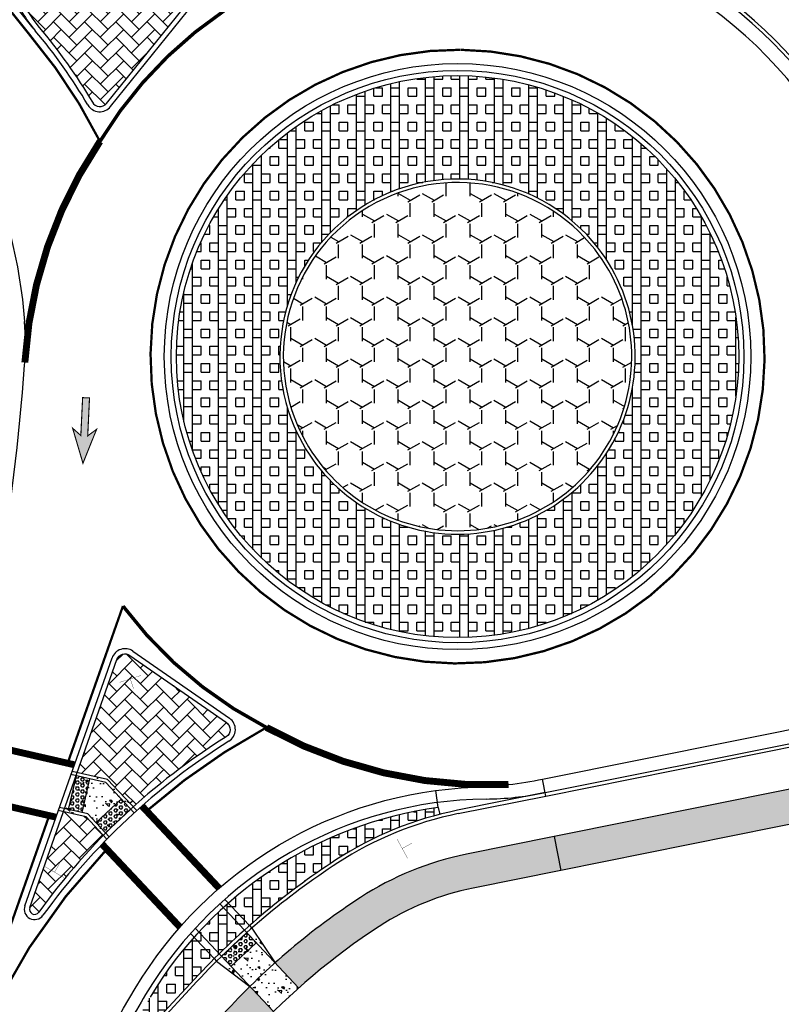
# Model space of a CAD drawing. Header units: feet. Extents: x 158973 to 165066, y 288298 to 289770.
# Tile 4 of 9: x 161426 to 161537, y 288906 to 289049. Entities that reach past the tile are written whole.
import ezdxf

# ---------------------------------------------------------------- set-up
doc = ezdxf.new("R2010")
doc.units = ezdxf.units.FT
doc.header["$MEASUREMENT"] = 0
doc.linetypes.add('dotted3_WD4', pattern=[12, 3, -9])
for name, color, linetype in [('MT_P_Cells', 7, 'Continuous'), ('PM_P_Edge_Line', 7, 'Continuous'), ('PV_P_Curb', 6, 'Continuous'), ('PV_P_EOP', 7, 'Continuous'), ('PV_P_Walk', 4, 'Continuous'), ('SC_Shading1', 247, 'Continuous'), ('SC_Shading2', 255, 'Continuous'), ('SN_P_Signs', 1, 'Continuous')]:
    doc.layers.add(name, color=color, linetype=linetype)
pattern_1 = [(90, (0, 0), (-5, 3.061616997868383e-16), []), (90, (1.25, 0), (-5, 3.061616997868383e-16), []), (0, (0, 0), (0, 5), [-1.25, 1.25]), (0, (0, 1.25), (0, 5), [-1.25, 1.25]), (0, (0, 2.5), (0, 5), [1.25, -1.25]), (0, (0, 3.75), (0, 5), [1.25, -1.25]), (90, (2.5, 0), (-5, 3.061616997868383e-16), [1.25, -1.25]), (90, (3.75, 0), (-5, 3.061616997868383e-16), [1.25, -1.25])]

msp = doc.modelspace()

# ---------------------------------------------------------------- hatches: boundary and pattern name
at = {"layer": 'MT_P_Cells', "true_color": 0x00b3b3}
h = msp.add_hatch(color=132, dxfattribs=at)
h.dxf.hatch_style = 1
h.paths.add_polyline_path([(161435.3619492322, 288984.2865038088), (161437.333590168, 288989.1983989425), (161436.0513763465, 288988.2582402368), (161436.3126145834, 288993.7520326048), (161435.3137432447, 288993.799530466), (161435.0525050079, 288988.3057380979), (161433.8652869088, 288989.3633220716)])
at = {"layer": 'SC_Shading1'}
h = msp.add_hatch(dxfattribs=at)
h.set_pattern_fill('AR-HBONE', color=256, scale=0.4)
h.set_pattern_definition([(45, (-44.95583741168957, 48.68508570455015), (0, 2.262741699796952), [4.800000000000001, -1.6]), (135, (-43.82446656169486, 49.81645655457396), (1.776356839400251e-16, 2.262741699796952), [4.800000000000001, -1.6])])
edge = h.paths.add_edge_path()
edge.add_arc((161498.9583876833, 289136.9358448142), 97.75000001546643, 229.7948125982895, 235.0306790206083)
edge.add_line((161442.9341736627, 289056.8337228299), (161449.6884476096, 289052.1097170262))
edge.add_arc((161448.9720254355, 289051.0853932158), 1.250000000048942, -38.9477988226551, 55.03067902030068, ccw=False)
edge.add_line((161449.9441741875, 289050.2996281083), (161438.7743364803, 289036.480302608))
edge.add_arc((161437.8021877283, 289037.2660677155), 1.250000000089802, 210.6082783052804, 321.05220117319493, ccw=False)
edge.add_arc((161367.2273731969, 288995.5144742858), 80.7500000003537, 30.60827829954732, 40.07129605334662)
edge.add_arc((161443.751772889, 289059.8885082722), 19.2499999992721, 201.800442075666, 220.071296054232, ccw=False)
edge.add_line((161425.8784758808, 289052.7395395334), (161425.7148993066, 289053.1485009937))
edge.add_line((161425.7148993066, 289053.1485009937), (161431.56396078, 289057.5052803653))
edge.add_line((161431.56396078, 289057.5052803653), (161435.8581393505, 289062.2804956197))
at = {"layer": 'SC_Shading1', "true_color": 0x7ac1d6}
h = msp.add_hatch(dxfattribs=at)
h.set_pattern_fill('BOX', color=133, scale=5)
h.set_pattern_definition(pattern_1)
edge = h.paths.add_edge_path()
edge.add_arc((161489.6540933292, 288999.7510055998), 40.75000000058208, 0, 360)
edge = h.paths.add_edge_path(flags=16)
edge.add_arc((161489.6540933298, 288999.7510056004), 25.74999999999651, -157.02909225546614, 38.03568410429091, ccw=False)
edge.add_arc((161489.6540933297, 288999.7510056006), 25.74999999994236, 136.006591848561, 202.9709077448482, ccw=False)
edge.add_arc((161489.6540933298, 288999.7510056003), 25.75000000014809, 38.03568410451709, 136.0065918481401, ccw=False)
at = {"layer": 'SC_Shading1'}
h = msp.add_hatch(dxfattribs=at)
h.set_pattern_fill('Y', color=256, scale=16)
h.set_pattern_definition([(329.9999999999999, (3.464096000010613, 0), (5.196156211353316, 3.000006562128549), [2, -4]), (329.9999999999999, (0, 0), (5.196156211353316, 3.000006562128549), [2, -4]), (90, (1.732048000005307, 3), (-5.19616, 3), [2, -4]), (90, (0, 0), (-5.19616, 3), [2, -4]), (29.99999999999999, (0, 2), (-3.788646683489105e-06, 6.000006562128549), [2, -4]), (29.99999999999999, (1.732048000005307, 5), (-3.788646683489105e-06, 6.000006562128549), [2, -4])])
edge = h.paths.add_edge_path()
edge.add_arc((161489.6540933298, 288999.7510056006), 25.249999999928, 202.9709077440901, 398.0356841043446)
edge.add_arc((161489.6540933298, 288999.7510056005), 25.24999999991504, 38.03568410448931, 202.9709077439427)
h = msp.add_hatch(dxfattribs=at)
h.set_pattern_fill('AR-HBONE', color=256, scale=0.4)
h.set_pattern_definition([(45, (-39.15894967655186, -56.37047209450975), (0, 2.262741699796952), [4.800000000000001, -1.6]), (135, (-38.02757882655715, -55.23910124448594), (1.776356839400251e-16, 2.262741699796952), [4.800000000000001, -1.6])])
edge = h.paths.add_edge_path()
edge.add_arc((161441.4604898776, 288955.3930684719), 1.250000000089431, 55.16642135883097, 160.6264326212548, ccw=False)
edge.add_line((161442.1744832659, 288956.4190867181), (161456.1669626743, 288946.6818936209))
edge.add_arc((161455.4529692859, 288945.6558753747), 1.250000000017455, -58.089506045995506, 55.16642135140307, ccw=False)
edge.add_arc((161506.7265696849, 288863.3150112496), 95.7500000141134, 121.9104939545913, 132.0076657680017)
edge.add_line((161442.6477945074, 288934.4625556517), (161438.9270496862, 288938.4285630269))
edge.add_line((161438.9270496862, 288938.4285630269), (161434.5245256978, 288939.436461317))
edge.add_line((161434.5245256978, 288939.436461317), (161440.2812701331, 288955.8077259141))
h = msp.add_hatch(dxfattribs=at)
h.set_pattern_fill('AR-CONC', color=256, scale=0.5, angle=90)
h.set_pattern_definition([(140, (-24.95454081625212, 27.06225697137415), (0.3137606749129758, 3.586300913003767), [0.375, -4.125]), (85.00000000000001, (-24.95454081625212, 27.06225697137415), (-3.760960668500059, -0.6937566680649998), [0.3, -3.3]), (190.45144446, (-24.92839409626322, 27.36111537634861), (-3.447199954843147, 2.89254423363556), [0.31870096, -3.50571056]), (136.1842, (-25.95454081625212, 27.06225697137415), (0.827596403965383, 5.336206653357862), [0.5624999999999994, -6.187499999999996]), (186.63563549, (-25.88557428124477, 27.50694069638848), (-4.870593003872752, 4.673309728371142), [0.47805171, -5.258568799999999]), (81.18416399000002, (-25.95454081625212, 27.06225697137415), (-4.870593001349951, 4.673309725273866), [0.45, -4.950000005]), (111, (-25.70454081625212, 27.56225697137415), (2.013094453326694, 2.984535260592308), [0.375, -4.125]), (56.00000000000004, (-25.70454081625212, 27.56225697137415), (-3.625750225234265, 1.216576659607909), [0.3, -3.3]), (161.45144474, (-25.53678294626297, 27.8109682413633), (-1.612655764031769, 4.201111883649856), [0.3187009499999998, -3.505710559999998]), (127.5, (-24.95454081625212, 27.06225697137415), (-1.664469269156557, 0.06079927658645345), [0, -3.26, 0, -3.35, 0, -3.3125]), (97.49999999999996, (-24.95454081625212, 27.06225697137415), (-1.972058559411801, 1.315347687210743), [0, -1.91, 0, -3.185, 0, -1.2625]), (57.49999999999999, (-24.95454081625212, 25.94725697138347), (0.1127743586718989, 2.669112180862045), [0, -1.249999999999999, 0, -3.899999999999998, 0, -5.174999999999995]), (47.5, (-24.95454081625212, 25.44725697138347), (-0.5005249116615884, 2.915930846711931), [0, -1.625, 0, -2.59, 0, -3.675])])
edge = h.paths.add_edge_path()
edge.add_line((161434.5245256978, 288939.436461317), (161438.9270496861, 288938.4285630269))
edge.add_line((161438.9270496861, 288938.4285630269), (161442.6477945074, 288934.4625556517))
edge.add_arc((161514.8421887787, 288854.853078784), 107.4695276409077, 132.2035263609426, 135.402946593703)
edge.add_line((161438.3172053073, 288930.3092003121), (161435.803707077, 288932.9883823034))
edge.add_line((161435.803707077, 288932.9883823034), (161432.5213776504, 288933.7398272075))
edge.add_line((161432.5213776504, 288933.7398272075), (161434.5245256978, 288939.436461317))
h = msp.add_hatch(dxfattribs=at)
h.set_pattern_fill('HEX', color=256, scale=2)
h.set_pattern_definition([(0, (-3.807020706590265, 2.699074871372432), (0, 0.4330127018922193), [0.25, -0.5]), (120, (-3.807020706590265, 2.699074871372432), (-0.375, -0.2165063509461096), [0.2499999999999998, -0.4999999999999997]), (59.99999999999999, (-3.557020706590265, 2.699074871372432), (-0.3749999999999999, 0.2165063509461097), [0.25, -0.5])])
h.paths.add_polyline_path([(161434.3575966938, 288938.9617418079), (161436.3071589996, 288938.5154159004), (161435.1913442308, 288933.6415101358), (161433.241781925, 288934.0878360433)])
h = msp.add_hatch(dxfattribs=at)
h.set_pattern_fill('HEX', color=256, scale=2)
h.set_pattern_definition([(0, (3.992186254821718, -13.04198310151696), (0, 0.4330127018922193), [0.25, -0.5]), (120, (3.992186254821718, -13.04198310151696), (-0.375, -0.2165063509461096), [0.2499999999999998, -0.4999999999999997]), (59.99999999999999, (4.242186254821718, -13.04198310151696), (-0.3749999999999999, 0.2165063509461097), [0.25, -0.5])])
h.paths.add_polyline_path([(161437.2622030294, 288932.1645296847), (161440.9086901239, 288935.5855137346), (161442.2770837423, 288934.1269188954), (161438.6305966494, 288930.7059348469)])
at = {"layer": 'SC_Shading1', "true_color": 0x7ac1d6}
h = msp.add_hatch(dxfattribs=at)
h.set_pattern_fill('BOX', color=133, scale=5)
h.set_pattern_definition(pattern_1)
edge = h.paths.add_edge_path()
edge.add_line((161486.8250101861, 288934.3379165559), (161487.0732498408, 288933.3692179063))
edge.add_arc((161499.6093524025, 288884.4499361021), 50.49999999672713, 104.3733684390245, 123.0953517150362)
edge.add_arc((161531.8253582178, 288835.0219180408), 109.4999999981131, 123.0953517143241, 137.1737591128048)
edge.add_line((161451.5160203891, 288909.4575295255), (161441.676542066, 288898.8416163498))
edge.add_line((161441.676542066, 288898.8416163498), (161440.7975307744, 288899.3184173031))
edge.add_line((161440.7975307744, 288899.3184173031), (161445.0869647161, 288906.8468298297))
edge.add_arc((161494.4414756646, 288877.344588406), 57.49999999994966, 97.61178508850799, 149.1306301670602, ccw=False)
at = {"layer": 'SC_Shading1'}
h = msp.add_hatch(dxfattribs=at)
h.set_pattern_fill('AR-HBONE', color=256, scale=0.4)
h.set_pattern_definition([(45, (-52.53256294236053, -74.90565974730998), (0, 2.262741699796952), [4.800000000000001, -1.6]), (135, (-51.40119209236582, -73.77428889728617), (1.776356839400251e-16, 2.262741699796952), [4.800000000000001, -1.6])])
edge = h.paths.add_edge_path()
edge.add_line((161432.5213776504, 288933.7398272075), (161435.803707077, 288932.9883823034))
edge.add_line((161435.803707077, 288932.9883823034), (161438.3172053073, 288930.3092003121))
edge.add_arc((161506.7265696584, 288863.315011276), 95.7499999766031, 135.5988071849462, 144.3135557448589)
edge.add_arc((161428.3471886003, 288919.6081957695), 0.7499999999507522, 160.6264326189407, 324.3135557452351, ccw=False)
edge.add_line((161427.6396567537, 288919.8569902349), (161432.5213776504, 288933.7398272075))
h = msp.add_hatch(dxfattribs=at)
h.set_pattern_fill('AR-CONC', color=256, scale=0.5, angle=90)
h.set_pattern_definition([(140, (0, 0), (0.3137606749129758, 3.586300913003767), [0.375, -4.125]), (85.00000000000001, (0, 0), (-3.760960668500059, -0.6937566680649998), [0.3, -3.3]), (190.45144446, (0.02614671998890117, 0.2988584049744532), (-3.447199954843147, 2.89254423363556), [0.31870096, -3.50571056]), (136.1842, (-1, 0), (0.827596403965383, 5.336206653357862), [0.5624999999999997, -6.187499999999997]), (186.63563549, (-0.9310334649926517, 0.444683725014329), (-4.870593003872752, 4.673309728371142), [0.47805171, -5.258568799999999]), (81.18416399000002, (-1, 0), (-4.870593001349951, 4.673309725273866), [0.45, -4.950000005]), (111, (-0.75, 0.5), (2.013094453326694, 2.984535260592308), [0.375, -4.125]), (56.00000000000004, (-0.75, 0.5), (-3.625750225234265, 1.216576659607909), [0.3, -3.3]), (161.45144474, (-0.5822421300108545, 0.7487112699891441), (-1.612655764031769, 4.201111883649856), [0.3187009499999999, -3.505710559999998]), (127.5, (0, 0), (-1.664469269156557, 0.06079927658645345), [0, -3.26, 0, -3.35, 0, -3.3125]), (97.49999999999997, (0, 0), (-1.972058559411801, 1.315347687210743), [0, -1.91, 0, -3.185, 0, -1.2625]), (57.49999999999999, (0, -1.114999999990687), (0.1127743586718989, 2.669112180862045), [0, -1.249999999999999, 0, -3.899999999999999, 0, -5.174999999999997]), (47.5, (0, -1.614999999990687), (-0.5005249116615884, 2.915930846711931), [0, -1.625, 0, -2.59, 0, -3.675])])
edge = h.paths.add_edge_path()
edge.add_line((161459.8389036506, 288916.8690338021), (161463.1970917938, 288911.8279142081))
edge.add_line((161463.1970917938, 288911.8279142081), (161466.5973143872, 288908.2035571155))
edge.add_arc((161615.4777539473, 288747.8948032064), 218.7790708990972, 132.8831853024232, 134.1926842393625)
edge.add_line((161462.9726483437, 288904.7593136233), (161459.5506046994, 288908.4069301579))
edge.add_line((161459.5506046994, 288908.4069301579), (161454.7338217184, 288912.0796561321))
edge.add_arc((161531.8253582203, 288835.021918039), 109.0000000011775, 131.332384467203, 135.0125625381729, ccw=False)
h = msp.add_hatch(dxfattribs=at)
h.set_pattern_fill('HEX', color=256, scale=2)
h.set_pattern_definition([(0, (2.587682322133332, 0.4579097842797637), (0, 0.4330127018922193), [0.25, -0.5]), (120, (2.587682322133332, 0.4579097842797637), (-0.375, -0.2165063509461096), [0.2499999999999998, -0.4999999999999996]), (59.99999999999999, (2.837682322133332, 0.4579097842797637), (-0.3749999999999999, 0.2165063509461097), [0.25, -0.5])])
h.paths.add_polyline_path([(161455.4442806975, 288912.7839331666), (161459.0907677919, 288916.2049172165), (161460.4591614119, 288914.7463223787), (161456.8126743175, 288911.3253383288)])
at = {"layer": 'SC_Shading2'}
h = msp.add_hatch(color=256, dxfattribs=at)
h.dxf.hatch_style = 1
edge = h.paths.add_edge_path()
edge.add_line((161503.655892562, 288930.1453332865), (161559.7219033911, 288941.4235093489))
edge.add_arc((161585.6548132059, 288812.5059614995), 131.4999998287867, 97.55013328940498, 101.37376346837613, ccw=False)
edge.add_line((161568.3765485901, 288942.8658921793), (161568.9392708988, 288937.8967131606))
edge.add_arc((161585.6548132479, 288812.5059612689), 126.5000000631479, 97.59319567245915, 101.3737634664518)
edge.add_line((161560.7079455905, 288936.5217014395), (161504.6419347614, 288925.2435253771))
edge.add_line((161504.6419347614, 288925.2435253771), (161491.9182232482, 288922.6840377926))
edge.add_arc((161499.6093524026, 288884.4499361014), 38.99999999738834, 101.3737634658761, 123.0953517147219)
edge.add_arc((161542.7378273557, 288820.3362747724), 116.2670934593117, 123.6488683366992, 130.9102377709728)
edge.add_line((161466.5973143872, 288908.2035571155), (161463.1970917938, 288911.8279142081))
edge.add_arc((161531.825358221, 288835.0219180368), 103.0000000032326, 123.0953517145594, 131.7816626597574, ccw=False)
edge.add_arc((161499.6093524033, 288884.4499361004), 43.99999999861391, 101.37376346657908, 123.0953517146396, ccw=False)
edge.add_line((161490.9321810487, 288927.585845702), (161503.655892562, 288930.1453332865))
h = msp.add_hatch(color=256, dxfattribs=at)
h.dxf.hatch_style = 1
edge = h.paths.add_edge_path()
edge.add_line((161445.0332947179, 288892.9012954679), (161456.2832413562, 288905.0389772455))
edge.add_arc((161662.1912576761, 288708.5496150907), 284.6158474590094, 135.3962031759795, 136.3408402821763, ccw=False)
edge.add_line((161459.5506046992, 288908.406930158), (161462.9726483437, 288904.7593136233))
edge.add_arc((161531.8253587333, 288835.0219175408), 98.00000071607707, 134.6342591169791, 137.173759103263)
edge.add_line((161459.9503344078, 288901.6400908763), (161448.7003877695, 288889.5024090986))
edge.add_arc((161458.9682483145, 288879.9855272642), 14.00000000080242, 137.1737591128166, 154.1394373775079)
edge.add_arc((161623.1923741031, 288800.3822193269), 196.5000003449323, 154.1394373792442, 154.8745763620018)
edge.add_line((161445.2851091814, 288883.8163563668), (161440.4714208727, 288885.3251612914))
edge.add_arc((161623.1923747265, 288800.3822190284), 201.500001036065, 154.1394373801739, 155.06732237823, ccw=False)
edge.add_arc((161458.9682483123, 288879.9855272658), 18.99999999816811, 137.1737591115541, 154.1394373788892, ccw=False)

# ---------------------------------------------------------------- linework, layer by layer
at = {"layer": 'MT_P_Cells', "const_width": 0.16, "flags": 128}
msp.add_lwpolyline([(161435.3619492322, 288984.2865038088), (161437.333590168, 288989.1983989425), (161436.0513763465, 288988.2582402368), (161436.3126145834, 288993.7520326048), (161435.3137432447, 288993.799530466), (161435.0525050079, 288988.3057380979), (161433.8652869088, 288989.3633220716), (161435.3619492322, 288984.2865038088)], dxfattribs=at)
at = {"layer": 'PM_P_Edge_Line', "color": 2, "const_width": 0.333}
for points in [[(161437.8273052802, 289030.963728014, 0.059351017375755), (161427.5243358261, 289046.5563815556), (161424.1694395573, 289050.7504096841)], [(161398.1733906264, 288768.2805105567), (161399.5809469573, 288808.2557377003, -0.07863137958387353), (161415.7274927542, 288891.2561313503), (161430.4706887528, 288933.1834333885)]]:
    msp.add_lwpolyline(points, format="xyb", dxfattribs=at)
at = {"layer": 'PM_P_Edge_Line', "const_width": 0.5, "flags": 128}
for points in [[(161437.8273052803, 289030.9637280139, -0.109432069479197), (161455.857129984, 289049.930834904, -0.109432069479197)], [(161461.9515512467, 288945.9660712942, -0.1140666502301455), (161441.1587264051, 288963.5785107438, -0.1140666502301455)]]:
    msp.add_lwpolyline(points, format="xyb", dxfattribs=at)
at = {"layer": 'PM_P_Edge_Line', "color": 2, "flags": 128}
for points, const_width in [([(161490.0987232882, 289044.2487842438, -4935.389470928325), (161490.0626588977, 289044.2491299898)], 0.33333), ([(161444.5925015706, 288933.8512259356, -0.05647883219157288), (161461.9515512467, 288945.9660712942)], 0.333), ([(161399.1727713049, 288768.2453216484), (161400.5803276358, 288808.220548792, -0.08561412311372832), (161419.3216467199, 288897.9037296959, -0.09697419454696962), (161438.8195301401, 288928.3121956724, -0.08982878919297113)], 0.333)]:
    msp.add_lwpolyline(points, format="xyb", dxfattribs=dict(at, const_width=const_width))
at = {"layer": 'PM_P_Edge_Line', "linetype": 'dotted3_WD4', "ltscale": 0.01, "const_width": 1, "flags": 128}
for points in [[(161426.9384281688, 288998.8891466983, -0.134641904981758), (161437.8273052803, 289030.9637280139)], [(161497.0476487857, 288937.6898636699, -0.1385717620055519), (161461.9515512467, 288945.9660712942)]]:
    msp.add_lwpolyline(points, format="xyb", dxfattribs=at)
at = {"layer": 'PM_P_Edge_Line', "color": 2, "const_width": 0.333}
msp.add_lwpolyline([(161433.1415528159, 288940.7789455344), (161441.158726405, 288963.5785107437)], dxfattribs=at)
at = {"layer": 'PM_P_Edge_Line', "const_width": 1, "flags": 128}
for points in [[(161434.1225990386, 288940.5543482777), (161418.8912170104, 288944.0413670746)], [(161431.4517349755, 288932.9588361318), (161417.1059133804, 288936.2431178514)], [(161443.9079719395, 288934.5808781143), (161455.102462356, 288922.6484738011)], [(161438.1343528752, 288929.0425381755), (161449.422941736, 288917.0098326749)]]:
    msp.add_lwpolyline(points, dxfattribs=at)
at = {"layer": 'PV_P_Curb'}
for p, q in [((161438.7743364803, 289036.480302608), (161449.9441741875, 289050.2996281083)), ((161442.1744832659, 288956.4190867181), (161456.1669626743, 288946.6818936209)), ((161502.3740377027, 288936.5176835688), (161558.4400485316, 288947.7958596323)), ((161502.4726419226, 288936.0275027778), (161558.5386527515, 288947.3056788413)), ((161489.7489304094, 288933.4680151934), (161502.4726419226, 288936.0275027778)), ((161451.8827296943, 288909.1176408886), (161440.6327830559, 288896.979959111))]:
    msp.add_line(p, q, dxfattribs=at)
at = {"layer": 'PV_P_Curb', "flags": 128}
msp.add_lwpolyline([(161420.6283268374, 289071.7921809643), (161421.2572632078, 289066.5181082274, 0.06554346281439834), (161422.8209428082, 289060.3837465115), (161425.8784758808, 289052.7395395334, 0.07989096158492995), (161429.0208259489, 289047.49650673, -0.04131368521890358), (161436.7263521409, 289036.6296104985)], format="xyb", dxfattribs=at)
for points in [[(161465.9459877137, 288989.7017156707, 1.140931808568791), (161509.9354927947, 289015.6169230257, 0.8764765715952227)], [(161466.4063392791, 288989.896847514, 1.140931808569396), (161509.5416792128, 289015.3088469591, 0.8764765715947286)]]:
    msp.add_lwpolyline(points, format="xyb", close=True, dxfattribs=at)
at = {"layer": 'PV_P_Curb'}
for points in [[(161427.6396567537, 288919.8569902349), (161440.2812701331, 288955.8077259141, -0.4956432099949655), (161442.1744832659, 288956.4190867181)], [(161456.1669626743, 288946.6818936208, -0.538759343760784), (161456.113711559, 288944.594781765, 0.09806434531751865), (161428.9563547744, 288919.1706839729)], [(161502.3740377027, 288936.5176835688), (161489.6503261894, 288933.9581959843, 0.09506312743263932), (161472.0346355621, 288926.7569685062, 0.06150602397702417), (161451.5160203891, 288909.4575295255), (161440.2660737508, 288897.3198477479, 0.07416225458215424), (161436.0218636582, 288891.10818123)]]:
    msp.add_lwpolyline(points, format="xyb", dxfattribs=at)
at = {"layer": 'PV_P_Curb', "flags": 128}
for points in [[(161502.4726419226, 288936.0275027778), (161501.9796208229, 288938.4784067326)], [(161486.8250101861, 288934.3379165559), (161486.4938595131, 288936.8158873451)], [(161486.8250101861, 288934.3379165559), (161487.0732498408, 288933.3692179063)]]:
    msp.add_lwpolyline(points, dxfattribs=at)
at = {"layer": 'PV_P_Curb'}
for radius in [41.5, 40.75]:
    msp.add_circle((161489.6540933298, 288999.7510056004), radius, dxfattribs=at)
for centre, radius, start, end in [((161489.6540933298, 288999.7510056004), 64.5, 28.69835118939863, 86.11996748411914), ((161489.6540933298, 288999.7510056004), 65, 28.69835118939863, 86.11996748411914), ((161437.8021877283, 289037.2660677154), 1.25, 210.6082782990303, 321.0522011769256), ((161494.4414756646, 288877.3445884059), 58.25, 90.6495505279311, 149.1306301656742), ((161493.2709766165, 288980.5879534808), 45, 270.6495505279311, 281.3737634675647), ((161494.4414756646, 288877.3445884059), 57.5, 97.61178508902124, 149.1306301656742), ((161499.6093524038, 288884.4499360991), 50, 101.3737634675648, 123.0953517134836), ((161531.825358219, 288835.0219180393), 109, 123.0953517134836, 137.1737591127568), ((161428.3471886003, 288919.6081957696), 0.75, 160.6264326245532, 324.3135557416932), ((161623.1923737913, 288800.3822194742), 208.25, 149.1306301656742, 151.9969843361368)]:
    msp.add_arc(centre, radius, start, end, dxfattribs=at)
at = {"layer": 'PV_P_EOP'}
for p, q in [((161439.3576257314, 289036.0088435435), (161450.5274634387, 289049.8281690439)), ((161442.6028792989, 288957.0346976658), (161456.5953587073, 288947.2975045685)), ((161426.932124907, 288920.1057847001), (161439.5737382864, 288956.0565203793))]:
    msp.add_line(p, q, dxfattribs=at)
for points in [[(161398.9042153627, 289147.9128309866, -0.04751138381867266), (161394.0725261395, 289132.1395418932, 0.2849133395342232), (161407.4085097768, 289051.0095061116, -0.160694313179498), (161426.9002953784, 289004.8265932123)], [(161658.5831516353, 288973.8277281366, 0.06702937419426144), (161615.8458183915, 288983.3006019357, -0.01041768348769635), (161612.1165524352, 288983.6940082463), (161598.6570213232, 288985.3980866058, -0.05237158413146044), (161583.5049139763, 288988.9552042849, -0.2162315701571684), (161547.6082526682, 289023.1511213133, 0.2873717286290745), (161493.8833180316, 289062.107750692, 0.03050226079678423), (161486.2650136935, 289062.1590510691, -0.3695392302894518), (161434.6433615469, 289101.7040664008), (161432.7902580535, 289110.4346641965), (161426.3880664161, 289140.5975560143)], [(161428.1338041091, 289047.395348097), (161416.1726049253, 289062.3483009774, -0.2553625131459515), (161405.5083065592, 289122.7854525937)], [(161658.5831516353, 288973.8277281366, 0.06702937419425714), (161615.8458183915, 288983.3006019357, -0.01041768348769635), (161612.1165524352, 288983.6940082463), (161598.6570213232, 288985.3980866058, -0.05237158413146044), (161583.5049139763, 288988.9552042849, -0.2162315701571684), (161547.6082526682, 289023.1511213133, 0.2873717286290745), (161493.8833180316, 289062.107750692)]]:
    msp.add_lwpolyline(points, format="xyb", dxfattribs=at)
at = {"layer": 'PV_P_EOP', "flags": 128}
for points in [[(161419.8836033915, 289071.703372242), (161420.5125397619, 289066.4292995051, 0.06554346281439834), (161422.1245805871, 289060.1052152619), (161425.1821136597, 289052.4610082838, 0.07989096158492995), (161428.4468929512, 289047.0137014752)], [(161416.9224324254, 288935.4802746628, 0.0399504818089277), (161426.9110528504, 288998.5126564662)], [(161501.9796208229, 288938.4784067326), (161558.045631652, 288949.756582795, -0.08448694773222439), (161605.0019476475, 288951.1626899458), (161614.8667394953, 288949.7862298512, -0.01656049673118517), (161625.5023956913, 288947.9413204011, -0.242633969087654), (161735.887431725, 288858.5051962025), (161737.51664808, 288854.7951878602, -0.06264499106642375), (161740.500888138, 288844.7457015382)], [(161412.9705422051, 288797.7780834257), (161413.3224312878, 288807.7718902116, -0.1265633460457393), (161442.9411164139, 288908.1295359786, -0.253460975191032), (161492.0966353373, 288937.2987519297, 0.03987586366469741), (161501.9796208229, 288938.4784067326)]]:
    msp.add_lwpolyline(points, format="xyb", dxfattribs=at)
at = {"layer": 'PV_P_EOP'}
msp.add_circle((161489.6540933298, 288999.7510056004), 42.5, dxfattribs=at)
for centre, radius, start, end in [((161367.2273731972, 288995.5144742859), 80, 30.60827829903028, 40.07129605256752), ((161437.8021877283, 289037.2660677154), 2, 210.6082782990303, 321.0522011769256), ((161387.0305075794, 289001.6016868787), 40, 355.5708799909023, 4.624357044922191), ((161441.4604898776, 288955.3930684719), 2, 55.16642135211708, 160.6264326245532), ((161455.452969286, 288945.6558753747), 2, 301.9104939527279, 55.16642135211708), ((161506.7265696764, 288863.3150112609), 95, 121.9104939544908, 144.3135557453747), ((161428.3471886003, 288919.6081957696), 1.5, 160.6264326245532, 324.3135557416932)]:
    msp.add_arc(centre, radius, start, end, dxfattribs=at)
at = {"layer": 'PV_P_Walk', "flags": 128}
msp.add_lwpolyline([(161622.2330896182, 288944.0059613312), (161585.6548132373, 288944.0059613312, 0.04966818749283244), (161559.7219033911, 288941.4235093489), (161503.655892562, 288930.1453332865), (161490.9321810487, 288927.585845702, 0.09506312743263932), (161475.5838565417, 288921.3115088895, 0.06150602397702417), (161456.2832413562, 288905.0389772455), (161445.0332947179, 288892.9012954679, 0.07416225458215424), (161441.8709420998, 288888.2729949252, 0.004048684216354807), (161440.4714208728, 288885.3251612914)], format="xyb", dxfattribs=at)
msp.add_lwpolyline([(161622.2330896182, 288944.0059613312), (161585.6548132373, 288944.0059613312, 0.04966818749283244), (161559.7219033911, 288941.4235093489), (161503.655892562, 288930.1453332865), (161490.9321810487, 288927.585845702, 0.09506312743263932), (161475.5838565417, 288921.3115088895, 0.06150602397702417), (161456.2832413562, 288905.0389772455), (161445.0332947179, 288892.9012954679, 0.07416225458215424), (161441.8709420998, 288888.2729949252, 0.004048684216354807), (161440.4714208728, 288885.3251612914)], format="xyb", dxfattribs=at)
for points in [[(161434.3575966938, 288938.9617418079), (161433.241781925, 288934.0878360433)], [(161438.6667711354, 288937.9752146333), (161433.6218120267, 288939.1301897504)], [(161438.9270496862, 288938.4285630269), (161433.7887410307, 288939.6049092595)], [(161436.3071589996, 288938.5154159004), (161435.1913442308, 288933.6415101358)], [(161438.9270496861, 288938.4285630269), (161443.1610490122, 288933.9154686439)], [(161438.6667711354, 288937.9752146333), (161442.7902903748, 288933.5798829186)], [(161440.9086901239, 288935.5855137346), (161437.2622030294, 288932.1645296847)], [(161436.0639856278, 288933.441730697), (161431.9525219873, 288934.3829946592)], [(161442.2770837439, 288934.1269188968), (161438.6305966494, 288930.7059348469)], [(161435.803707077, 288932.9883823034), (161431.7855929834, 288933.9082751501)], [(161435.803707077, 288932.9883823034), (161438.8308170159, 288929.7617325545)], [(161436.0639856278, 288933.441730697), (161439.1817579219, 288930.1184423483)], [(161503.6558925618, 288930.1453332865), (161504.6419347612, 288925.243525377)], [(161455.1793299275, 288920.3741876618), (161466.5973143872, 288908.2035571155)], [(161455.9239828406, 288921.0420167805), (161459.4966295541, 288917.2338697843)], [(161451.632409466, 288916.8470737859), (161462.9726483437, 288904.7593136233)], [(161459.496629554, 288917.2338697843), (161459.8389036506, 288916.8690338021)], [(161459.8389036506, 288916.8690338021), (161463.1970917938, 288911.8279142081)], [(161450.958418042, 288916.1039253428), (161454.3915476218, 288912.4444921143)], [(161459.0907677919, 288916.2049172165), (161455.4442806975, 288912.7839331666)], [(161460.4591614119, 288914.7463223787), (161456.8126743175, 288911.3253383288)], [(161454.3915476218, 288912.4444921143), (161454.7338217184, 288912.0796561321)], [(161454.7338217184, 288912.0796561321), (161459.5506046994, 288908.4069301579)]]:
    msp.add_lwpolyline(points, dxfattribs=at)
at = {"layer": 'PV_P_Walk'}
msp.add_lwpolyline([(161730.679450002, 288827.5351711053, -0.005784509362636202), (161729.452080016, 288844.8840902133, 0.09008452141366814), (161726.9162535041, 288855.303059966, 0.2385389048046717), (161625.1126037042, 288938.310658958, 0.0539814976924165), (161618.6911788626, 288939.0059613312), (161585.6548132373, 288939.0059613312, 0.04966818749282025), (161560.7079455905, 288936.5217014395), (161504.6419347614, 288925.2435253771), (161491.9182232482, 288922.6840377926, 0.09506312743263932), (161478.3140265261, 288917.1226937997, 0.06150602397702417), (161459.9503344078, 288901.6400908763), (161448.7003877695, 288889.5024090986, 0.07416225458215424), (161446.3702332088, 288886.0920823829, 0.003207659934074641), (161445.2851091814, 288883.8163563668)], format="xyb", dxfattribs=at)
at = {"layer": 'SN_P_Signs', "flags": 128}
for points, const_width in [([(161443.7513147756, 288953.5057101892), (161440.7061513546, 288952.5223589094)], 0.04199999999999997), ([(161442.7204087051, 288951.4914528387), (161442.2287330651, 288953.0140345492)], 0.04199999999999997), ([(161480.8732647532, 288929.8247825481), (161482.3975206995, 288927.0111294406)], 0.04199999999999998), ([(161483.0422192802, 288929.1800839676), (161481.6353927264, 288928.4179559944)], 0.04199999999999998), ([(161429.8579472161, 288925.7780254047), (161432.6318132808, 288924.1825107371)], 0.04199999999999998), ([(161432.0426375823, 288926.3672011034), (161431.2448802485, 288924.9802680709)], 0.04199999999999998)]:
    msp.add_lwpolyline(points, dxfattribs=dict(at, const_width=const_width))

doc.saveas('drawing.dxf')
